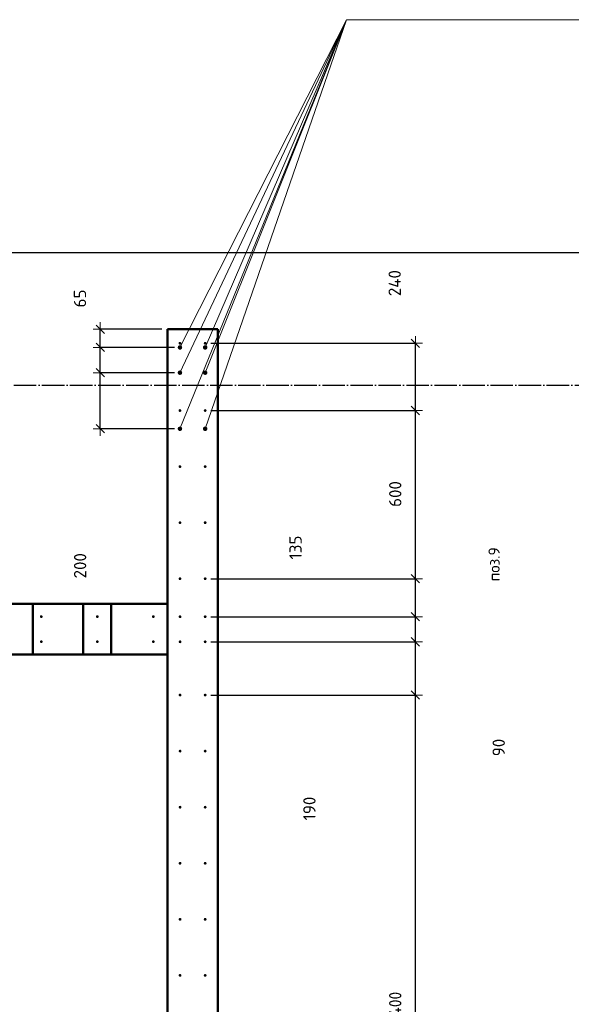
# Model space of a CAD drawing. Header units: millimetres. Extents: x -19950 to 69837, y -2757 to 40090.
# Tile 131 of 136: x 57453 to 59422, y 11692 to 15204. Entities that reach past the tile are written whole.
import ezdxf

# ---------------------------------------------------------------- set-up
doc = ezdxf.new("R2010")
doc.units = ezdxf.units.MM
doc.header["$PDMODE"] = 65
for name, pattern in [('______11', [100, 80, -10, 0, -10]), ('______5', [220, 160, -20, 20, -20]), ('________', [0])]:
    doc.linetypes.add(name, pattern=pattern)
for name, color, linetype, lineweight in [('Standard', 7, 'Continuous', 25), ('Арм.стержн. вертикальными 1', 22, 'Continuous', 35), ('Размерная линия_ общее', 7, 'Continuous', 13)]:
    doc.layers.add(name, color=color, linetype=linetype, lineweight=lineweight)
doc.layers.add('Арм.стержн. вертикальными 2', color=7, linetype='Continuous', lineweight=35, true_color=0x006e00)
doc.layers.add('Осевая линия_ общее', color=7, linetype='______5', lineweight=13, true_color=0xa0a0a0)
doc.styles.add('ISOCPEUR', font='ISOCPEUR')
doc.dimstyles.new('DIMSTYLE_12', dxfattribs={"dimtxt": 44, "dimasz": 50, "dimexe": 0, "dimexo": 0, "dimgap": 22, "dimtad": 0, "dimdec": 0, "dimrnd": 5, "dimzin": 12, "dimdsep": 46, "dimtxsty": 'ISOCPEUR', "dimblk1": 'ALL_ML_STRICH', "dimblk2": 'ALL_ML_STRICH', "dimsah": 1, "dimcen": 0, "dimclrd": 7, "dimclre": 256, "dimclrt": 7, "dimadec": 0, "dimazin": 0, "dimtfac": 1, "dimtdec": 0, "dimtix": 1, "dimtmove": 2, "dimatfit": 3, "dimfxl": 0, "dimtvp": 1.2, "dimtzin": 0, "dimlwd": 0, "dimlwe": -3, "dimarcsym": 0})
doc.dimstyles.new('DIMSTYLE_5', dxfattribs={"dimtxt": 44, "dimasz": 50, "dimexe": 0, "dimexo": 0, "dimgap": 22, "dimtad": 2, "dimdec": 0, "dimrnd": 5, "dimzin": 12, "dimdsep": 46, "dimtxsty": 'ISOCPEUR', "dimblk1": 'ALL_ML_STRICH', "dimblk2": 'ALL_ML_STRICH', "dimsah": 1, "dimcen": 0, "dimclrd": 7, "dimclre": 256, "dimclrt": 7, "dimadec": 0, "dimazin": 0, "dimtfac": 1, "dimtdec": 0, "dimtix": 1, "dimtmove": 2, "dimatfit": 3, "dimfxl": 0, "dimtvp": 1.2, "dimtzin": 0, "dimlwd": 0, "dimlwe": -3, "dimarcsym": 0})
doc.dimstyles.new('DIMSTYLE_7', dxfattribs={"dimtxt": 44, "dimasz": 50, "dimexe": 0, "dimexo": 0, "dimgap": 22, "dimtad": 2, "dimdec": 0, "dimrnd": 5, "dimzin": 12, "dimdsep": 46, "dimtxsty": 'ISOCPEUR', "dimblk1": 'ALL_ML_STRICH', "dimblk2": 'ALL_ML_STRICH', "dimsah": 1, "dimcen": 0, "dimclrd": 7, "dimclre": 256, "dimclrt": 7, "dimadec": 0, "dimazin": 0, "dimtfac": 1, "dimtdec": 0, "dimtix": 1, "dimtmove": 2, "dimatfit": 3, "dimfxl": 0, "dimtzin": 0, "dimlwd": 0, "dimlwe": -3, "dimarcsym": 0})

# ---------------------------------------------------------------- blocks, each defined once
blk = doc.blocks.new('ALL_ML_STRICH')
at = {"color": 0, "linetype": 'ByBlock', "lineweight": -2}
for p, q in [((-1, 0), (0.5, 0)), ((-0.3, -0.3), (0.3, 0.3)), ((0, -0.5), (0, 0.5))]:
    blk.add_line(p, q, dxfattribs=at)
blk = doc.blocks.new('*D416')
at = {"layer": 'DEFPOINTS', "color": 7, "linetype": 'Continuous', "lineweight": 13, "transparency": 33554687}
for p in [(58025, 13945), (57740.6, 13745), (58025, 13745)]:
    blk.add_point(p, dxfattribs=at)
at = {"layer": 'Размерная линия_ общее', "color": 253, "linetype": 'Continuous', "lineweight": -2, "true_color": 0xa0a0a0, "transparency": 33554687}
for p, q in [((58005, 13945), (57740.6, 13945)), ((58005, 13745), (57740.6, 13745))]:
    blk.add_line(p, q, dxfattribs=at)
at = {"layer": 'Размерная линия_ общее', "color": 7, "linetype": 'Continuous', "lineweight": -2, "transparency": 33554687}
blk.add_line((57740.6, 13745), (57740.6, 13945), dxfattribs=at)
at = {"layer": 'Размерная линия_ общее', "color": 7, "linetype": 'Continuous', "lineweight": 13, "transparency": 33554687, "xscale": 50, "yscale": 50, "zscale": 50}
for p, rotation in [((57740.6, 13945), 90), ((57740.6, 13745), 270)]:
    blk.add_blockref('ALL_ML_STRICH', p, dxfattribs=dict(at, rotation=rotation))
at = {"layer": 'Размерная линия_ общее', "color": 7, "linetype": 'Continuous', "lineweight": 13, "transparency": 33554687, "insert": (57668.6, 13256.2), "char_height": 44, "width": 132, "attachment_point": 5, "rotation": 90, "style": 'ISOCPEUR'}
blk.add_mtext('\\A1;{200}', dxfattribs=at)
blk = doc.blocks.new('*D417')
at = {"layer": 'DEFPOINTS', "color": 7, "linetype": 'Continuous', "lineweight": 13, "transparency": 33554687}
for p in [(58025, 14035), (57740.6, 13945), (58025, 13945)]:
    blk.add_point(p, dxfattribs=at)
at = {"layer": 'Размерная линия_ общее', "color": 253, "linetype": 'Continuous', "lineweight": -2, "true_color": 0xa0a0a0, "transparency": 33554687}
for p, q in [((58005, 14035), (57740.6, 14035)), ((58005, 13945), (57740.6, 13945))]:
    blk.add_line(p, q, dxfattribs=at)
at = {"layer": 'Размерная линия_ общее', "color": 7, "linetype": 'Continuous', "lineweight": -2, "transparency": 33554687}
blk.add_line((57740.6, 13945), (57740.6, 14035), dxfattribs=at)
at = {"layer": 'Размерная линия_ общее', "color": 7, "linetype": 'Continuous', "lineweight": 13, "transparency": 33554687, "xscale": 50, "yscale": 50, "zscale": 50}
for p, rotation in [((57740.6, 14035), 90), ((57740.6, 13945), 270)]:
    blk.add_blockref('ALL_ML_STRICH', p, dxfattribs=dict(at, rotation=rotation))
at = {"layer": 'Размерная линия_ общее', "color": 7, "linetype": 'Continuous', "lineweight": 13, "transparency": 33554687, "insert": (57338.3, 14170.3), "char_height": 44, "width": 88, "attachment_point": 5, "rotation": 90, "style": 'ISOCPEUR'}
blk.add_mtext('\\A1;{90}', dxfattribs=at)
blk = doc.blocks.new('*D418')
at = {"layer": 'DEFPOINTS', "color": 7, "linetype": 'Continuous', "lineweight": 13, "transparency": 33554687}
for p in [(57980, 14100), (57740.6, 14035), (58025, 14035)]:
    blk.add_point(p, dxfattribs=at)
at = {"layer": 'Размерная линия_ общее', "color": 253, "linetype": 'Continuous', "lineweight": -2, "true_color": 0xa0a0a0, "transparency": 33554687}
for p, q in [((57960, 14100), (57740.6, 14100)), ((58005, 14035), (57740.6, 14035))]:
    blk.add_line(p, q, dxfattribs=at)
at = {"layer": 'Размерная линия_ общее', "color": 7, "linetype": 'Continuous', "lineweight": -2, "transparency": 33554687}
blk.add_line((57740.6, 14035), (57740.6, 14100), dxfattribs=at)
at = {"layer": 'Размерная линия_ общее', "color": 7, "linetype": 'Continuous', "lineweight": 13, "transparency": 33554687, "xscale": 50, "yscale": 50, "zscale": 50}
for p, rotation in [((57740.6, 14100), 90), ((57740.6, 14035), 270)]:
    blk.add_blockref('ALL_ML_STRICH', p, dxfattribs=dict(at, rotation=rotation))
at = {"layer": 'Размерная линия_ общее', "color": 7, "linetype": 'Continuous', "lineweight": 13, "transparency": 33554687, "insert": (57668.1, 14209.7), "char_height": 44, "width": 88, "attachment_point": 5, "rotation": 90, "style": 'ISOCPEUR'}
blk.add_mtext('\\A1;{65}', dxfattribs=at)
blk = doc.blocks.new('*D530')
at = {"layer": 'DEFPOINTS', "color": 7, "linetype": 'Continuous', "lineweight": 13, "transparency": 33554687}
for p in [(58115, 12795), (58115, 10395), (58865.5, 10395)]:
    blk.add_point(p, dxfattribs=at)
at = {"layer": 'Размерная линия_ общее', "color": 253, "linetype": 'Continuous', "lineweight": -2, "true_color": 0xa0a0a0, "transparency": 33554687}
for p, q in [((58135, 12795), (58865.5, 12795)), ((58135, 10395), (58865.5, 10395))]:
    blk.add_line(p, q, dxfattribs=at)
at = {"layer": 'Размерная линия_ общее', "color": 7, "linetype": 'Continuous', "lineweight": -2, "transparency": 33554687}
blk.add_line((58865.5, 10395), (58865.5, 12795), dxfattribs=at)
at = {"layer": 'Размерная линия_ общее', "color": 7, "linetype": 'Continuous', "lineweight": 13, "transparency": 33554687, "xscale": 50, "yscale": 50, "zscale": 50}
for p, rotation in [((58865.5, 12795), 90), ((58865.5, 10395), 270)]:
    blk.add_blockref('ALL_ML_STRICH', p, dxfattribs=dict(at, rotation=rotation))
at = {"layer": 'Размерная линия_ общее', "color": 7, "linetype": 'Continuous', "lineweight": 13, "transparency": 33554687, "insert": (58771.5, 11445), "char_height": 44, "width": 2.2, "attachment_point": 1, "rotation": 90, "line_spacing_factor": 0.60241, "style": 'ISOCPEUR'}
blk.add_mtext('\\W0.91;12х200=2400', dxfattribs=at)
blk = doc.blocks.new('*D531')
at = {"layer": 'DEFPOINTS', "color": 7, "linetype": 'Continuous', "lineweight": 13, "transparency": 33554687}
for p in [(58115, 12985), (58115, 12795), (58865.5, 12795)]:
    blk.add_point(p, dxfattribs=at)
at = {"layer": 'Размерная линия_ общее', "color": 253, "linetype": 'Continuous', "lineweight": -2, "true_color": 0xa0a0a0, "transparency": 33554687}
for p, q in [((58135, 12985), (58865.5, 12985)), ((58135, 12795), (58865.5, 12795))]:
    blk.add_line(p, q, dxfattribs=at)
at = {"layer": 'Размерная линия_ общее', "color": 7, "linetype": 'Continuous', "lineweight": -2, "transparency": 33554687}
blk.add_line((58865.5, 12795), (58865.5, 12985), dxfattribs=at)
at = {"layer": 'Размерная линия_ общее', "color": 7, "linetype": 'Continuous', "lineweight": 13, "transparency": 33554687, "xscale": 50, "yscale": 50, "zscale": 50}
for p, rotation in [((58865.5, 12985), 90), ((58865.5, 12795), 270)]:
    blk.add_blockref('ALL_ML_STRICH', p, dxfattribs=dict(at, rotation=rotation))
at = {"layer": 'Размерная линия_ общее', "color": 7, "linetype": 'Continuous', "lineweight": 13, "transparency": 33554687, "insert": (58487.2, 12390.3), "char_height": 44, "width": 132, "attachment_point": 5, "rotation": 90, "style": 'ISOCPEUR'}
blk.add_mtext('\\A1;{190}', dxfattribs=at)
blk = doc.blocks.new('*D532')
at = {"layer": 'DEFPOINTS', "color": 7, "linetype": 'Continuous', "lineweight": 13, "transparency": 33554687}
for p in [(58115, 13074.5), (58115, 12985), (58865.5, 12985)]:
    blk.add_point(p, dxfattribs=at)
at = {"layer": 'Размерная линия_ общее', "color": 253, "linetype": 'Continuous', "lineweight": -2, "true_color": 0xa0a0a0, "transparency": 33554687}
for p, q in [((58135, 13074.5), (58865.5, 13074.5)), ((58135, 12985), (58865.5, 12985))]:
    blk.add_line(p, q, dxfattribs=at)
at = {"layer": 'Размерная линия_ общее', "color": 7, "linetype": 'Continuous', "lineweight": -2, "transparency": 33554687}
blk.add_line((58865.5, 12985), (58865.5, 13074.5), dxfattribs=at)
at = {"layer": 'Размерная линия_ общее', "color": 7, "linetype": 'Continuous', "lineweight": 13, "transparency": 33554687, "xscale": 50, "yscale": 50, "zscale": 50}
for p, rotation in [((58865.5, 13074.5), 90), ((58865.5, 12985), 270)]:
    blk.add_blockref('ALL_ML_STRICH', p, dxfattribs=dict(at, rotation=rotation))
at = {"layer": 'Размерная линия_ общее', "color": 7, "linetype": 'Continuous', "lineweight": 13, "transparency": 33554687, "insert": (59163, 12607.8), "char_height": 44, "width": 88, "attachment_point": 5, "rotation": 90, "style": 'ISOCPEUR'}
blk.add_mtext('\\A1;{90}', dxfattribs=at)
blk = doc.blocks.new('*D533')
at = {"layer": 'DEFPOINTS', "color": 7, "linetype": 'Continuous', "lineweight": 13, "transparency": 33554687}
for p in [(58115, 13210), (58115, 13074.5), (58865.5, 13074.5)]:
    blk.add_point(p, dxfattribs=at)
at = {"layer": 'Размерная линия_ общее', "color": 253, "linetype": 'Continuous', "lineweight": -2, "true_color": 0xa0a0a0, "transparency": 33554687}
for p, q in [((58135, 13210), (58865.5, 13210)), ((58135, 13074.5), (58865.5, 13074.5))]:
    blk.add_line(p, q, dxfattribs=at)
at = {"layer": 'Размерная линия_ общее', "color": 7, "linetype": 'Continuous', "lineweight": -2, "transparency": 33554687}
blk.add_line((58865.5, 13074.5), (58865.5, 13210), dxfattribs=at)
at = {"layer": 'Размерная линия_ общее', "color": 7, "linetype": 'Continuous', "lineweight": 13, "transparency": 33554687, "xscale": 50, "yscale": 50, "zscale": 50}
for p, rotation in [((58865.5, 13210), 90), ((58865.5, 13074.5), 270)]:
    blk.add_blockref('ALL_ML_STRICH', p, dxfattribs=dict(at, rotation=rotation))
at = {"layer": 'Размерная линия_ общее', "color": 7, "linetype": 'Continuous', "lineweight": 13, "transparency": 33554687, "insert": (58437.6, 13321.3), "char_height": 44, "width": 132, "attachment_point": 5, "rotation": 90, "style": 'ISOCPEUR'}
blk.add_mtext('\\A1;{135}', dxfattribs=at)
blk = doc.blocks.new('*D534')
at = {"layer": 'DEFPOINTS', "color": 7, "linetype": 'Continuous', "lineweight": 13, "transparency": 33554687}
for p in [(58115, 13810), (58115, 13210), (58865.5, 13210)]:
    blk.add_point(p, dxfattribs=at)
at = {"layer": 'Размерная линия_ общее', "color": 253, "linetype": 'Continuous', "lineweight": -2, "true_color": 0xa0a0a0, "transparency": 33554687}
for p, q in [((58135, 13810), (58865.5, 13810)), ((58135, 13210), (58865.5, 13210))]:
    blk.add_line(p, q, dxfattribs=at)
at = {"layer": 'Размерная линия_ общее', "color": 7, "linetype": 'Continuous', "lineweight": -2, "transparency": 33554687}
blk.add_line((58865.5, 13210), (58865.5, 13810), dxfattribs=at)
at = {"layer": 'Размерная линия_ общее', "color": 7, "linetype": 'Continuous', "lineweight": 13, "transparency": 33554687, "xscale": 50, "yscale": 50, "zscale": 50}
for p, rotation in [((58865.5, 13810), 90), ((58865.5, 13210), 270)]:
    blk.add_blockref('ALL_ML_STRICH', p, dxfattribs=dict(at, rotation=rotation))
at = {"layer": 'Размерная линия_ общее', "color": 7, "linetype": 'Continuous', "lineweight": 13, "transparency": 33554687, "insert": (58793.5, 13512.2), "char_height": 44, "width": 132, "attachment_point": 5, "rotation": 90, "style": 'ISOCPEUR'}
blk.add_mtext('\\A1;{600}', dxfattribs=at)
blk = doc.blocks.new('*D535')
at = {"layer": 'DEFPOINTS', "color": 7, "linetype": 'Continuous', "lineweight": 13, "transparency": 33554687}
for p in [(58115, 14050), (58115, 13810), (58865.5, 13810)]:
    blk.add_point(p, dxfattribs=at)
at = {"layer": 'Размерная линия_ общее', "color": 253, "linetype": 'Continuous', "lineweight": -2, "true_color": 0xa0a0a0, "transparency": 33554687}
for p, q in [((58135, 14050), (58865.5, 14050)), ((58135, 13810), (58865.5, 13810))]:
    blk.add_line(p, q, dxfattribs=at)
at = {"layer": 'Размерная линия_ общее', "color": 7, "linetype": 'Continuous', "lineweight": -2, "transparency": 33554687}
blk.add_line((58865.5, 13810), (58865.5, 14050), dxfattribs=at)
at = {"layer": 'Размерная линия_ общее', "color": 7, "linetype": 'Continuous', "lineweight": 13, "transparency": 33554687, "xscale": 50, "yscale": 50, "zscale": 50}
for p, rotation in [((58865.5, 14050), 90), ((58865.5, 13810), 270)]:
    blk.add_blockref('ALL_ML_STRICH', p, dxfattribs=dict(at, rotation=rotation))
at = {"layer": 'Размерная линия_ общее', "color": 7, "linetype": 'Continuous', "lineweight": 13, "transparency": 33554687, "insert": (58791.6, 14264.5), "char_height": 44, "width": 132, "attachment_point": 5, "rotation": 90, "style": 'ISOCPEUR'}
blk.add_mtext('\\A1;{240}', dxfattribs=at)

msp = doc.modelspace()

# ---------------------------------------------------------------- hatches: boundary and pattern name
at = {"layer": 'Арм.стержн. вертикальными 1', "linetype": 'Continuous', "lineweight": 50, "transparency": 33554687}
for points in [[(58030, 14050), (58029.6, 14051.9), (58028.5, 14053.5), (58026.9, 14054.6), (58025, 14055), (58023.1, 14054.6), (58021.5, 14053.5), (58020.4, 14051.9), (58020, 14050), (58020.4, 14048.1), (58021.5, 14046.5), (58023.1, 14045.4), (58025, 14045), (58026.9, 14045.4), (58028.5, 14046.5), (58029.6, 14048.1)], [(58120, 14050), (58119.6, 14051.9), (58118.5, 14053.5), (58116.9, 14054.6), (58115, 14055), (58113.1, 14054.6), (58111.5, 14053.5), (58110.4, 14051.9), (58110, 14050), (58110.4, 14048.1), (58111.5, 14046.5), (58113.1, 14045.4), (58115, 14045), (58116.9, 14045.4), (58118.5, 14046.5), (58119.6, 14048.1)], [(58030, 13810), (58029.6, 13811.9), (58028.5, 13813.5), (58026.9, 13814.6), (58025, 13815), (58023.1, 13814.6), (58021.5, 13813.5), (58020.4, 13811.9), (58020, 13810), (58020.4, 13808.1), (58021.5, 13806.5), (58023.1, 13805.4), (58025, 13805), (58026.9, 13805.4), (58028.5, 13806.5), (58029.6, 13808.1)], [(58120, 13810), (58119.6, 13811.9), (58118.5, 13813.5), (58116.9, 13814.6), (58115, 13815), (58113.1, 13814.6), (58111.5, 13813.5), (58110.4, 13811.9), (58110, 13810), (58110.4, 13808.1), (58111.5, 13806.5), (58113.1, 13805.4), (58115, 13805), (58116.9, 13805.4), (58118.5, 13806.5), (58119.6, 13808.1)], [(58030, 13610), (58029.6, 13611.9), (58028.5, 13613.5), (58026.9, 13614.6), (58025, 13615), (58023.1, 13614.6), (58021.5, 13613.5), (58020.4, 13611.9), (58020, 13610), (58020.4, 13608.1), (58021.5, 13606.5), (58023.1, 13605.4), (58025, 13605), (58026.9, 13605.4), (58028.5, 13606.5), (58029.6, 13608.1)], [(58120, 13610), (58119.6, 13611.9), (58118.5, 13613.5), (58116.9, 13614.6), (58115, 13615), (58113.1, 13614.6), (58111.5, 13613.5), (58110.4, 13611.9), (58110, 13610), (58110.4, 13608.1), (58111.5, 13606.5), (58113.1, 13605.4), (58115, 13605), (58116.9, 13605.4), (58118.5, 13606.5), (58119.6, 13608.1)], [(58030, 13410), (58029.6, 13411.9), (58028.5, 13413.5), (58026.9, 13414.6), (58025, 13415), (58023.1, 13414.6), (58021.5, 13413.5), (58020.4, 13411.9), (58020, 13410), (58020.4, 13408.1), (58021.5, 13406.5), (58023.1, 13405.4), (58025, 13405), (58026.9, 13405.4), (58028.5, 13406.5), (58029.6, 13408.1)], [(58120, 13410), (58119.6, 13411.9), (58118.5, 13413.5), (58116.9, 13414.6), (58115, 13415), (58113.1, 13414.6), (58111.5, 13413.5), (58110.4, 13411.9), (58110, 13410), (58110.4, 13408.1), (58111.5, 13406.5), (58113.1, 13405.4), (58115, 13405), (58116.9, 13405.4), (58118.5, 13406.5), (58119.6, 13408.1)], [(58030, 13210), (58029.6, 13211.9), (58028.5, 13213.5), (58026.9, 13214.6), (58025, 13215), (58023.1, 13214.6), (58021.5, 13213.5), (58020.4, 13211.9), (58020, 13210), (58020.4, 13208.1), (58021.5, 13206.5), (58023.1, 13205.4), (58025, 13205), (58026.9, 13205.4), (58028.5, 13206.5), (58029.6, 13208.1)], [(58120, 13210), (58119.6, 13211.9), (58118.5, 13213.5), (58116.9, 13214.6), (58115, 13215), (58113.1, 13214.6), (58111.5, 13213.5), (58110.4, 13211.9), (58110, 13210), (58110.4, 13208.1), (58111.5, 13206.5), (58113.1, 13205.4), (58115, 13205), (58116.9, 13205.4), (58118.5, 13206.5), (58119.6, 13208.1)], [(57535, 13075), (57534.6, 13076.9), (57533.5, 13078.5), (57531.9, 13079.6), (57530, 13080), (57528.1, 13079.6), (57526.5, 13078.5), (57525.4, 13076.9), (57525, 13075), (57525.4, 13073.1), (57526.5, 13071.5), (57528.1, 13070.4), (57530, 13070), (57531.9, 13070.4), (57533.5, 13071.5), (57534.6, 13073.1)], [(57735, 13075), (57734.6, 13076.9), (57733.5, 13078.5), (57731.9, 13079.6), (57730, 13080), (57728.1, 13079.6), (57726.5, 13078.5), (57725.4, 13076.9), (57725, 13075), (57725.4, 13073.1), (57726.5, 13071.5), (57728.1, 13070.4), (57730, 13070), (57731.9, 13070.4), (57733.5, 13071.5), (57734.6, 13073.1)], [(57935, 13075), (57934.6, 13076.9), (57933.5, 13078.5), (57931.9, 13079.6), (57930, 13080), (57928.1, 13079.6), (57926.5, 13078.5), (57925.4, 13076.9), (57925, 13075), (57925.4, 13073.1), (57926.5, 13071.5), (57928.1, 13070.4), (57930, 13070), (57931.9, 13070.4), (57933.5, 13071.5), (57934.6, 13073.1)], [(58030.5, 13074.5), (58030.1, 13076.4), (58029, 13078), (58027.4, 13079.1), (58025.5, 13079.5), (58023.6, 13079.1), (58021.9, 13078), (58020.8, 13076.4), (58020.5, 13074.5), (58020.8, 13072.6), (58021.9, 13071), (58023.6, 13069.9), (58025.5, 13069.5), (58027.4, 13069.9), (58029, 13071), (58030.1, 13072.6)], [(58120, 13074.5), (58119.6, 13076.4), (58118.5, 13078), (58116.9, 13079.1), (58115, 13079.5), (58113.1, 13079.1), (58111.5, 13078), (58110.4, 13076.4), (58110, 13074.5), (58110.4, 13072.6), (58111.5, 13071), (58113.1, 13069.9), (58115, 13069.5), (58116.9, 13069.9), (58118.5, 13071), (58119.6, 13072.6)], [(57535, 12985.5), (57534.6, 12987.4), (57533.5, 12989), (57531.9, 12990.1), (57530, 12990.5), (57528.1, 12990.1), (57526.5, 12989), (57525.4, 12987.4), (57525, 12985.5), (57525.4, 12983.6), (57526.5, 12981.9), (57528.1, 12980.8), (57530, 12980.5), (57531.9, 12980.8), (57533.5, 12981.9), (57534.6, 12983.6)], [(57735, 12985.5), (57734.6, 12987.4), (57733.5, 12989), (57731.9, 12990.1), (57730, 12990.5), (57728.1, 12990.1), (57726.5, 12989), (57725.4, 12987.4), (57725, 12985.5), (57725.4, 12983.6), (57726.5, 12981.9), (57728.1, 12980.8), (57730, 12980.5), (57731.9, 12980.8), (57733.5, 12981.9), (57734.6, 12983.6)], [(57935, 12985.5), (57934.6, 12987.4), (57933.5, 12989), (57931.9, 12990.1), (57930, 12990.5), (57928.1, 12990.1), (57926.5, 12989), (57925.4, 12987.4), (57925, 12985.5), (57925.4, 12983.6), (57926.5, 12981.9), (57928.1, 12980.8), (57930, 12980.5), (57931.9, 12980.8), (57933.5, 12981.9), (57934.6, 12983.6)], [(58030.5, 12985), (58030.1, 12986.9), (58029, 12988.5), (58027.4, 12989.6), (58025.5, 12990), (58023.6, 12989.6), (58021.9, 12988.5), (58020.8, 12986.9), (58020.5, 12985), (58020.8, 12983.1), (58021.9, 12981.4), (58023.6, 12980.4), (58025.5, 12980), (58027.4, 12980.4), (58029, 12981.4), (58030.1, 12983.1)], [(58120, 12985), (58119.6, 12986.9), (58118.5, 12988.5), (58116.9, 12989.6), (58115, 12990), (58113.1, 12989.6), (58111.5, 12988.5), (58110.4, 12986.9), (58110, 12985), (58110.4, 12983.1), (58111.5, 12981.4), (58113.1, 12980.4), (58115, 12980), (58116.9, 12980.4), (58118.5, 12981.4), (58119.6, 12983.1)], [(58030.5, 12795), (58030.1, 12796.9), (58029, 12798.5), (58027.4, 12799.6), (58025.5, 12800), (58023.6, 12799.6), (58021.9, 12798.5), (58020.8, 12796.9), (58020.5, 12795), (58020.8, 12793.1), (58021.9, 12791.5), (58023.6, 12790.4), (58025.5, 12790), (58027.4, 12790.4), (58029, 12791.5), (58030.1, 12793.1)], [(58120, 12795), (58119.6, 12796.9), (58118.5, 12798.5), (58116.9, 12799.6), (58115, 12800), (58113.1, 12799.6), (58111.5, 12798.5), (58110.4, 12796.9), (58110, 12795), (58110.4, 12793.1), (58111.5, 12791.5), (58113.1, 12790.4), (58115, 12790), (58116.9, 12790.4), (58118.5, 12791.5), (58119.6, 12793.1)], [(58030.5, 12595), (58030.1, 12596.9), (58029, 12598.5), (58027.4, 12599.6), (58025.5, 12600), (58023.6, 12599.6), (58021.9, 12598.5), (58020.8, 12596.9), (58020.5, 12595), (58020.8, 12593.1), (58021.9, 12591.5), (58023.6, 12590.4), (58025.5, 12590), (58027.4, 12590.4), (58029, 12591.5), (58030.1, 12593.1)], [(58120, 12595), (58119.6, 12596.9), (58118.5, 12598.5), (58116.9, 12599.6), (58115, 12600), (58113.1, 12599.6), (58111.5, 12598.5), (58110.4, 12596.9), (58110, 12595), (58110.4, 12593.1), (58111.5, 12591.5), (58113.1, 12590.4), (58115, 12590), (58116.9, 12590.4), (58118.5, 12591.5), (58119.6, 12593.1)], [(58030.5, 12395), (58030.1, 12396.9), (58029, 12398.5), (58027.4, 12399.6), (58025.5, 12400), (58023.6, 12399.6), (58021.9, 12398.5), (58020.8, 12396.9), (58020.5, 12395), (58020.8, 12393.1), (58021.9, 12391.5), (58023.6, 12390.4), (58025.5, 12390), (58027.4, 12390.4), (58029, 12391.5), (58030.1, 12393.1)], [(58120, 12395), (58119.6, 12396.9), (58118.5, 12398.5), (58116.9, 12399.6), (58115, 12400), (58113.1, 12399.6), (58111.5, 12398.5), (58110.4, 12396.9), (58110, 12395), (58110.4, 12393.1), (58111.5, 12391.5), (58113.1, 12390.4), (58115, 12390), (58116.9, 12390.4), (58118.5, 12391.5), (58119.6, 12393.1)], [(58030.5, 12195), (58030.1, 12196.9), (58029, 12198.5), (58027.4, 12199.6), (58025.5, 12200), (58023.6, 12199.6), (58021.9, 12198.5), (58020.8, 12196.9), (58020.5, 12195), (58020.8, 12193.1), (58021.9, 12191.5), (58023.6, 12190.4), (58025.5, 12190), (58027.4, 12190.4), (58029, 12191.5), (58030.1, 12193.1)], [(58120, 12195), (58119.6, 12196.9), (58118.5, 12198.5), (58116.9, 12199.6), (58115, 12200), (58113.1, 12199.6), (58111.5, 12198.5), (58110.4, 12196.9), (58110, 12195), (58110.4, 12193.1), (58111.5, 12191.5), (58113.1, 12190.4), (58115, 12190), (58116.9, 12190.4), (58118.5, 12191.5), (58119.6, 12193.1)], [(58030.5, 11995), (58030.1, 11996.9), (58029, 11998.5), (58027.4, 11999.6), (58025.5, 12000), (58023.6, 11999.6), (58021.9, 11998.5), (58020.8, 11996.9), (58020.5, 11995), (58020.8, 11993.1), (58021.9, 11991.5), (58023.6, 11990.4), (58025.5, 11990), (58027.4, 11990.4), (58029, 11991.5), (58030.1, 11993.1)], [(58120, 11995), (58119.6, 11996.9), (58118.5, 11998.5), (58116.9, 11999.6), (58115, 12000), (58113.1, 11999.6), (58111.5, 11998.5), (58110.4, 11996.9), (58110, 11995), (58110.4, 11993.1), (58111.5, 11991.5), (58113.1, 11990.4), (58115, 11990), (58116.9, 11990.4), (58118.5, 11991.5), (58119.6, 11993.1)], [(58030.5, 11795), (58030.1, 11796.9), (58029, 11798.5), (58027.4, 11799.6), (58025.5, 11800), (58023.6, 11799.6), (58021.9, 11798.5), (58020.8, 11796.9), (58020.5, 11795), (58020.8, 11793.1), (58021.9, 11791.5), (58023.6, 11790.4), (58025.5, 11790), (58027.4, 11790.4), (58029, 11791.5), (58030.1, 11793.1)], [(58120, 11795), (58119.6, 11796.9), (58118.5, 11798.5), (58116.9, 11799.6), (58115, 11800), (58113.1, 11799.6), (58111.5, 11798.5), (58110.4, 11796.9), (58110, 11795), (58110.4, 11793.1), (58111.5, 11791.5), (58113.1, 11790.4), (58115, 11790), (58116.9, 11790.4), (58118.5, 11791.5), (58119.6, 11793.1)]]:
    msp.add_hatch(color=4, dxfattribs=at).paths.add_polyline_path(points)
at = {"layer": 'Арм.стержн. вертикальными 2', "linetype": 'Continuous', "lineweight": 50, "transparency": 33554687}
for points in [[(58033, 14035), (58032.4, 14038.1), (58030.7, 14040.7), (58028.1, 14042.4), (58025, 14043), (58021.9, 14042.4), (58019.3, 14040.7), (58017.6, 14038.1), (58017, 14035), (58017.6, 14031.9), (58019.3, 14029.3), (58021.9, 14027.6), (58025, 14027), (58028.1, 14027.6), (58030.7, 14029.3), (58032.4, 14031.9)], [(58123, 14035), (58122.4, 14038.1), (58120.7, 14040.7), (58118.1, 14042.4), (58115, 14043), (58111.9, 14042.4), (58109.3, 14040.7), (58107.6, 14038.1), (58107, 14035), (58107.6, 14031.9), (58109.3, 14029.3), (58111.9, 14027.6), (58115, 14027), (58118.1, 14027.6), (58120.7, 14029.3), (58122.4, 14031.9)], [(58033, 13945), (58032.4, 13948.1), (58030.7, 13950.7), (58028.1, 13952.4), (58025, 13953), (58021.9, 13952.4), (58019.3, 13950.7), (58017.6, 13948.1), (58017, 13945), (58017.6, 13941.9), (58019.3, 13939.3), (58021.9, 13937.6), (58025, 13937), (58028.1, 13937.6), (58030.7, 13939.3), (58032.4, 13941.9)], [(58123, 13945), (58122.4, 13948.1), (58120.7, 13950.7), (58118.1, 13952.4), (58115, 13953), (58111.9, 13952.4), (58109.3, 13950.7), (58107.6, 13948.1), (58107, 13945), (58107.6, 13941.9), (58109.3, 13939.3), (58111.9, 13937.6), (58115, 13937), (58118.1, 13937.6), (58120.7, 13939.3), (58122.4, 13941.9)], [(58033, 13745), (58032.4, 13748.1), (58030.7, 13750.7), (58028.1, 13752.4), (58025, 13753), (58021.9, 13752.4), (58019.3, 13750.7), (58017.6, 13748.1), (58017, 13745), (58017.6, 13741.9), (58019.3, 13739.3), (58021.9, 13737.6), (58025, 13737), (58028.1, 13737.6), (58030.7, 13739.3), (58032.4, 13741.9)], [(58123, 13745), (58122.4, 13748.1), (58120.7, 13750.7), (58118.1, 13752.4), (58115, 13753), (58111.9, 13752.4), (58109.3, 13750.7), (58107.6, 13748.1), (58107, 13745), (58107.6, 13741.9), (58109.3, 13739.3), (58111.9, 13737.6), (58115, 13737), (58118.1, 13737.6), (58120.7, 13739.3), (58122.4, 13741.9)]]:
    msp.add_hatch(color=7, dxfattribs=at).paths.add_polyline_path(points)

# ---------------------------------------------------------------- linework, layer by layer
at = {"color": 7, "linetype": 'Continuous', "lineweight": 50, "transparency": 33554687}
for p, q in [((56230, 13120), (57980, 13120)), ((57980, 13120), (57980, 12940)), ((57980, 12940), (56230, 12940))]:
    msp.add_line(p, q, dxfattribs=at)
at = {"color": 7, "linetype": '________', "lineweight": 50, "transparency": 33554687}
for p, q in [((57500, 13120), (57500, 12940)), ((57680, 12940), (57680, 13120)), ((57780, 12940), (57780, 13120))]:
    msp.add_line(p, q, dxfattribs=at)
at = {"layer": 'Standard', "color": 7, "linetype": 'Continuous', "lineweight": 50, "transparency": 33554687}
for p, q in [((57980, 13120), (57980, 14100)), ((57980, 14100), (58160, 14100)), ((58160, 14100), (58160, 9000)), ((57980, 10280), (57980, 12940))]:
    msp.add_line(p, q, dxfattribs=at)
at = {"layer": 'Standard', "color": 7, "linetype": 'Continuous', "lineweight": 25, "transparency": 33554687}
msp.add_lwpolyline([(25100, -419.1), (67580, -419.1), (67580, 14372), (25100, 14372), (25100, -419.1)], dxfattribs=at)
at = {"layer": 'Арм.стержн. вертикальными 2', "color": 7, "linetype": 'Continuous', "lineweight": 13, "transparency": 33554687}
for q in [(58025, 13945), (58025, 13745), (58025, 14035), (58115, 13745), (58115, 13945), (58115, 14035), (61009.8, 15204.2)]:
    msp.add_line((58619.8, 15204.2), q, dxfattribs=at)
at = {"layer": 'Осевая линия_ общее', "color": 253, "linetype": '______11', "lineweight": -3, "true_color": 0xa0a0a0, "transparency": 33554687}
msp.add_line((25200, 13900), (69714.9, 13900), dxfattribs=at)

# ---------------------------------------------------------------- texts
at = {"layer": 'Standard', "color": 7, "linetype": 'Continuous', "lineweight": 13, "transparency": 33554687, "insert": (59166.4, 13200.7), "char_height": 40, "width": 140.769, "attachment_point": 7, "rotation": 90, "style": 'ISOCPEUR'}
msp.add_mtext('\\A1;{\\fISOCPEUR|i0|b0;\\H40.000000;\\W1.000000;\\C7;поз.9}\\P', dxfattribs=at)

# ---------------------------------------------------------------- dimensions: what is measured, and where the dimension line sits
at = {"layer": 'Размерная линия_ общее', "color": 7, "linetype": 'Continuous', "lineweight": 13, "transparency": 33554687}
for base, p1, p2, dimstyle, picture, middle in [((58865.5, 14050), (58135, 13810), (58135, 14050), 'DIMSTYLE_7', '*D535', (58791.6, 14264.5)), ((57740.6, 14100), (58005, 14035), (57960, 14100), 'DIMSTYLE_5', '*D418', (57668.1, 14209.7)), ((57740.6, 14035), (58005, 13945), (58005, 14035), 'DIMSTYLE_5', '*D417', (57338.3, 14170.3)), ((57740.6, 13945), (58005, 13745), (58005, 13945), 'DIMSTYLE_7', '*D416', (57668.6, 13256.2)), ((58865.5, 13810), (58135, 13210), (58135, 13810), 'DIMSTYLE_7', '*D534', (58793.5, 13512.2)), ((58865.4703, 13210), (58135, 13074.5034), (58135, 13210), 'DIMSTYLE_7', '*D533', (58437.5749, 13321.3116)), ((58865.4703, 13074.5034), (58135, 12984.9721), (58135, 13074.5034), 'DIMSTYLE_12', '*D532', (59162.9667, 12607.8352)), ((58865.5, 12985), (58135, 12795), (58135, 12985), 'DIMSTYLE_7', '*D531', (58487.2, 12390.3))]:
    dim = msp.add_linear_dim(base=base, p1=p1, p2=p2, angle=90, dimstyle=dimstyle, override={"dimpost": '<>', "dimclrd": 7, "dimclre": 253, "dimclrt": 7, "dimlwd": 0, "dimlwe": 65533}, dxfattribs=at)
    dim.commit()
    dim.dimension.update_dxf_attribs({"geometry": picture, "text_midpoint": middle, "dimtype": 160})
dim = msp.add_linear_dim(base=(58865.5, 12795), p1=(58135, 10395), p2=(58135, 12795), angle=90, text='\\W0.91;12х200=2400', dimstyle='DIMSTYLE_7', override={"dimpost": '<>', "dimclrd": 7, "dimclre": 253, "dimclrt": 7, "dimlwd": 0, "dimlwe": 65533}, dxfattribs=at)
dim.commit()
dim.dimension.update_dxf_attribs({"geometry": '*D530', "text_midpoint": (58843.5, 11595), "dimtype": 160})

doc.saveas('drawing.dxf')
